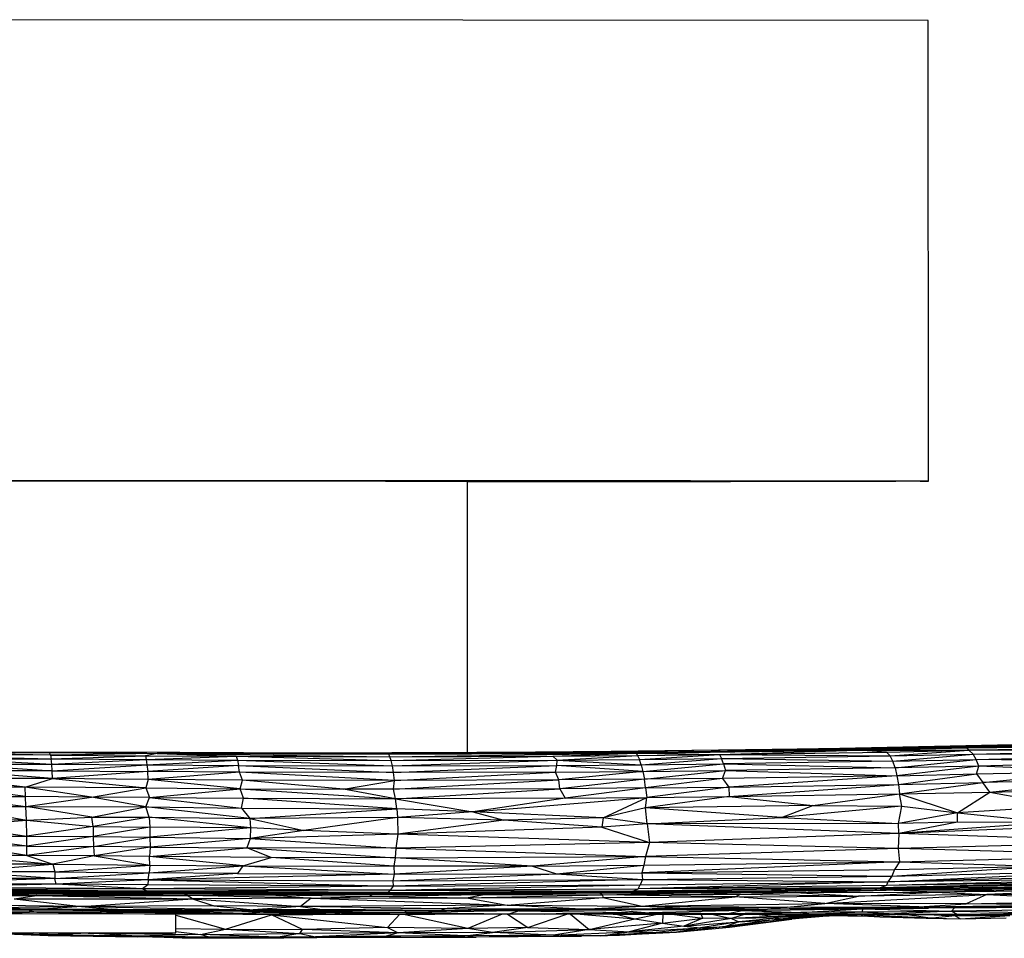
# Paper-space layout '_Frontal' of a CAD drawing. Header units: millimetres. Extents: x 71 to 679, y -2 to 78.
# Tile 7 of 10: x 386 to 471, y -1 to 78. Entities that reach past the tile are written whole.
import ezdxf

# ---------------------------------------------------------------- set-up
doc = ezdxf.new("R2010")
doc.units = ezdxf.units.MM

psp = doc.layouts.new('_Frontal')

# ---------------------------------------------------------------- linework, layer by layer
at = {"color": 7, "linetype": 'Continuous', "lineweight": 25}
for p, q in [((464.562, 78.221), (374.562, 78.278)), ((464.57, 38.221), (464.562, 78.221)), ((424.57, 14.65), (424.57, 38.213)), ((455.661, 14.971), (478.356, 15.488)), ((455.661, 14.971), (477.438, 15.389)), ((460.858, 14.997), (477.438, 15.389)), ((467.941, 15.069), (482.458, 15.459)), ((477.438, 15.389), (467.941, 15.069)), ((388.363, 14.446), (375.387, 14.688)), ((375.387, 14.688), (388.272, 14.653)), ((388.272, 14.653), (375.887, 14.759)), ((375.887, 14.759), (394.103, 14.684)), ((394.103, 14.684), (388.272, 14.653)), ((388.363, 14.446), (388.272, 14.653)), ((388.272, 14.653), (397.638, 14.586)), ((397.638, 14.586), (388.363, 14.446)), ((394.103, 14.684), (397.638, 14.586)), ((410.618, 14.593), (394.103, 14.684)), ((397.638, 14.586), (396.609, 14.386)), ((410.618, 14.593), (397.638, 14.586)), ((397.638, 14.586), (404.493, 14.337)), ((397.638, 14.586), (417.832, 14.302)), ((397.638, 14.586), (417.748, 14.511)), ((412.515, 14.601), (406.604, 14.615)), ((432.74, 14.684), (410.618, 14.593)), ((410.618, 14.593), (417.748, 14.511)), ((422.715, 14.592), (410.618, 14.593)), ((417.748, 14.511), (439.221, 14.616)), ((417.748, 14.511), (422.715, 14.592)), ((417.832, 14.302), (439.221, 14.616)), ((422.715, 14.592), (442.868, 14.727)), ((422.715, 14.592), (432.74, 14.684)), ((439.221, 14.616), (422.715, 14.592)), ((437.033, 14.744), (427.164, 14.661)), ((431.985, 14.349), (439.221, 14.616)), ((455.661, 14.971), (432.74, 14.684)), ((437.033, 14.744), (432.74, 14.684)), ((442.868, 14.727), (432.74, 14.684)), ((455.661, 14.971), (437.033, 14.744)), ((439.221, 14.616), (458.425, 14.877)), ((439.221, 14.616), (442.868, 14.727)), ((439.308, 14.408), (439.221, 14.616)), ((439.221, 14.616), (446.426, 14.485)), ((442.868, 14.727), (460.858, 14.997)), ((442.868, 14.727), (455.661, 14.971)), ((458.425, 14.877), (442.868, 14.727)), ((446.426, 14.485), (458.425, 14.877)), ((446.426, 14.485), (460.932, 14.704)), ((456.881, 15.012), (449.48, 14.895)), ((455.661, 14.971), (471.915, 15.345)), ((455.661, 14.971), (456.881, 15.012)), ((460.858, 14.997), (455.661, 14.971)), ((471.915, 15.345), (456.881, 15.012)), ((458.425, 14.877), (467.941, 15.069)), ((458.425, 14.877), (460.858, 14.997)), ((460.932, 14.704), (458.425, 14.877)), ((458.425, 14.877), (468.08, 14.858)), ((467.941, 15.069), (460.858, 14.997)), ((460.932, 14.704), (468.08, 14.858)), ((461.251, 14.369), (460.932, 14.704)), ((461.251, 14.369), (468.08, 14.858)), ((467.941, 15.069), (482.468, 15.245)), ((468.08, 14.858), (467.941, 15.069)), ((468.08, 14.858), (482.468, 15.245)), ((482.915, 14.911), (468.08, 14.858)), ((468.465, 14.524), (468.08, 14.858)), ((468.465, 14.524), (482.915, 14.911)), ((375.321, 14.481), (388.422, 14.107)), ((388.363, 14.446), (375.321, 14.481)), ((379.611, 14.135), (388.477, 13.644)), ((379.611, 14.135), (388.422, 14.107)), ((388.363, 14.446), (388.422, 14.107)), ((388.363, 14.446), (396.609, 14.386)), ((388.422, 14.107), (396.609, 14.386)), ((388.477, 13.644), (388.422, 14.107)), ((388.422, 14.107), (396.678, 14.046)), ((388.477, 13.644), (396.678, 14.046)), ((396.609, 14.386), (396.678, 14.046)), ((396.609, 14.386), (404.493, 14.337)), ((396.678, 14.046), (404.493, 14.337)), ((396.678, 14.046), (396.744, 13.581)), ((396.678, 14.046), (404.599, 13.996)), ((396.744, 13.581), (404.599, 13.996)), ((404.493, 14.337), (404.599, 13.996)), ((404.493, 14.337), (417.94, 13.959)), ((404.493, 14.337), (417.832, 14.302)), ((404.599, 13.996), (404.699, 13.532)), ((404.599, 13.996), (418.048, 13.494)), ((404.599, 13.996), (417.94, 13.959)), ((417.832, 14.302), (417.748, 14.511)), ((417.832, 14.302), (431.985, 14.349)), ((417.94, 13.959), (417.832, 14.302)), ((417.94, 13.959), (431.985, 14.349)), ((417.94, 13.959), (432.336, 14.01)), ((418.048, 13.494), (417.94, 13.959)), ((418.048, 13.494), (432.336, 14.01)), ((431.985, 14.349), (439.308, 14.408)), ((431.985, 14.349), (432.336, 14.01)), ((432.32, 13.547), (432.336, 14.01)), ((432.336, 14.01), (439.308, 14.408)), ((432.336, 14.01), (439.484, 14.066)), ((432.336, 14.01), (439.647, 13.6)), ((439.308, 14.408), (446.426, 14.485)), ((439.308, 14.408), (439.484, 14.066)), ((439.484, 14.066), (446.426, 14.485)), ((439.484, 14.066), (446.604, 14.144)), ((439.647, 13.6), (439.484, 14.066)), ((439.647, 13.6), (446.604, 14.144)), ((439.647, 13.6), (446.791, 13.679)), ((439.792, 13.021), (446.791, 13.679)), ((446.426, 14.485), (446.604, 14.144)), ((446.426, 14.485), (461.251, 14.369)), ((446.604, 14.144), (461.251, 14.369)), ((446.791, 13.679), (446.604, 14.144)), ((446.604, 14.144), (461.479, 13.905)), ((461.479, 13.905), (446.791, 13.679)), ((446.791, 13.679), (446.952, 13.102)), ((446.791, 13.679), (461.675, 13.327)), ((461.251, 14.369), (468.465, 14.524)), ((461.479, 13.905), (461.251, 14.369)), ((461.479, 13.905), (468.465, 14.524)), ((461.479, 13.905), (468.716, 14.061)), ((461.675, 13.327), (461.479, 13.905)), ((461.675, 13.327), (468.716, 14.061)), ((468.716, 14.061), (468.465, 14.524)), ((483.248, 14.451), (468.465, 14.524)), ((468.716, 14.061), (483.248, 14.451)), ((468.943, 13.486), (468.716, 14.061)), ((483.525, 13.878), (468.716, 14.061)), ((483.525, 13.878), (468.943, 13.486)), ((379.657, 13.671), (388.518, 13.07)), ((379.657, 13.671), (388.477, 13.644)), ((388.553, 12.398), (379.843, 13.097)), ((388.518, 13.07), (379.843, 13.097)), ((388.518, 13.07), (388.477, 13.644)), ((388.477, 13.644), (396.744, 13.581)), ((388.518, 13.07), (396.744, 13.581)), ((388.553, 12.398), (388.518, 13.07)), ((388.518, 13.07), (396.806, 13.004)), ((396.806, 13.004), (388.553, 12.398)), ((396.744, 13.581), (396.806, 13.004)), ((396.744, 13.581), (404.699, 13.532)), ((404.699, 13.532), (396.806, 13.004)), ((396.862, 12.329), (396.806, 13.004)), ((404.783, 12.956), (396.806, 13.004)), ((404.783, 12.956), (396.862, 12.329)), ((404.783, 12.956), (404.699, 13.532)), ((404.699, 13.532), (418.144, 12.915)), ((404.699, 13.532), (418.048, 13.494)), ((405.033, 12.273), (404.783, 12.956)), ((418.229, 12.239), (404.783, 12.956)), ((418.144, 12.915), (404.783, 12.956)), ((418.048, 13.494), (432.32, 13.547)), ((418.144, 12.915), (418.048, 13.494)), ((418.144, 12.915), (432.32, 13.547)), ((432.21, 12.963), (418.144, 12.915)), ((418.229, 12.239), (418.144, 12.915)), ((418.229, 12.239), (432.21, 12.963)), ((432.21, 12.963), (432.32, 13.547)), ((432.21, 12.963), (439.792, 13.021)), ((432.502, 12.282), (432.21, 12.963)), ((432.32, 13.547), (439.647, 13.6)), ((439.792, 13.021), (432.32, 13.547)), ((439.792, 13.021), (432.502, 12.282)), ((439.647, 13.6), (439.792, 13.021)), ((439.792, 13.021), (446.952, 13.102)), ((439.792, 13.021), (439.916, 12.344)), ((439.916, 12.344), (446.952, 13.102)), ((446.706, 12.419), (446.952, 13.102)), ((461.675, 13.327), (446.952, 13.102)), ((446.952, 13.102), (461.84, 12.652)), ((468.943, 13.486), (461.675, 13.327)), ((461.675, 13.327), (461.84, 12.652)), ((468.943, 13.486), (461.84, 12.652)), ((468.74, 12.799), (468.943, 13.486)), ((468.74, 12.799), (479.182, 13.061)), ((479.182, 13.061), (468.943, 13.486)), ((469.296, 12.05), (479.182, 13.061)), ((386.165, 11.65), (379.642, 12.423)), ((388.553, 12.398), (379.642, 12.423)), ((386.165, 11.65), (388.553, 12.398)), ((388.553, 12.398), (396.647, 11.603)), ((396.862, 12.329), (388.553, 12.398)), ((396.862, 12.329), (396.647, 11.603)), ((404.84, 11.521), (396.862, 12.329)), ((405.033, 12.273), (396.862, 12.329)), ((404.84, 11.521), (405.033, 12.273)), ((413.814, 11.485), (405.033, 12.273)), ((418.229, 12.239), (405.033, 12.273)), ((413.814, 11.485), (418.229, 12.239)), ((418.151, 11.479), (432.502, 12.282)), ((418.151, 11.479), (418.229, 12.239)), ((432.502, 12.282), (418.229, 12.239)), ((439.916, 12.344), (432.502, 12.282)), ((432.572, 11.522), (432.502, 12.282)), ((439.916, 12.344), (432.572, 11.522)), ((446.706, 12.419), (439.916, 12.344)), ((440.016, 11.585), (439.916, 12.344)), ((446.706, 12.419), (440.016, 11.585)), ((461.84, 12.652), (446.706, 12.419)), ((446.706, 12.419), (447.253, 11.667)), ((461.84, 12.652), (447.253, 11.667)), ((461.84, 12.652), (468.74, 12.799)), ((461.84, 12.652), (461.973, 11.894)), ((461.973, 11.894), (468.74, 12.799)), ((461.973, 11.894), (469.296, 12.05)), ((462.075, 11.088), (469.296, 12.05)), ((468.74, 12.799), (469.296, 12.05)), ((479.345, 12.304), (469.296, 12.05)), ((469.907, 11.213), (469.296, 12.05)), ((469.907, 11.213), (479.345, 12.304)), ((386.196, 10.833), (379.913, 11.669)), ((386.165, 11.65), (379.913, 11.669)), ((386.196, 10.833), (386.165, 11.65)), ((391.928, 10.796), (386.165, 11.65)), ((396.647, 11.603), (386.165, 11.65)), ((391.928, 10.796), (396.647, 11.603)), ((396.647, 11.603), (396.952, 10.754)), ((396.647, 11.603), (404.84, 11.521)), ((396.952, 10.754), (404.84, 11.521)), ((405.114, 10.695), (404.84, 11.521)), ((404.84, 11.521), (418.327, 10.647)), ((404.84, 11.521), (413.814, 11.485)), ((418.327, 10.647), (413.814, 11.485)), ((418.151, 11.479), (413.814, 11.485)), ((432.572, 11.522), (418.151, 11.479)), ((418.327, 10.647), (418.151, 11.479)), ((418.327, 10.647), (432.572, 11.522)), ((440.016, 11.585), (432.572, 11.522)), ((432.572, 11.522), (433.053, 10.702)), ((440.016, 11.585), (433.053, 10.702)), ((440.016, 11.585), (447.253, 11.667)), ((440.016, 11.585), (440.121, 10.765)), ((447.253, 11.667), (440.121, 10.765)), ((447.253, 11.667), (461.973, 11.894)), ((447.253, 11.667), (447.288, 10.845)), ((447.288, 10.845), (461.973, 11.894)), ((461.973, 11.894), (462.075, 11.088)), ((462.075, 11.088), (469.907, 11.213)), ((467.107, 9.436), (469.907, 11.213)), ((469.907, 11.213), (484.079, 11.583)), ((469.907, 11.213), (476.592, 10.018)), ((379.703, 10.85), (386.236, 9.972)), ((379.703, 10.85), (386.196, 10.833)), ((386.236, 9.972), (386.196, 10.833)), ((391.928, 10.796), (386.196, 10.833)), ((386.236, 9.972), (391.928, 10.796)), ((396.656, 9.94), (391.928, 10.796)), ((396.952, 10.754), (391.928, 10.796)), ((396.656, 9.94), (396.952, 10.754)), ((396.952, 10.754), (404.941, 9.823)), ((396.952, 10.754), (405.114, 10.695)), ((404.941, 9.823), (405.114, 10.695)), ((418.422, 9.769), (405.114, 10.695)), ((405.114, 10.695), (418.327, 10.647)), ((433.053, 10.702), (418.327, 10.647)), ((418.422, 9.769), (418.327, 10.647)), ((418.327, 10.647), (425.036, 9.525)), ((425.036, 9.525), (440.121, 10.765)), ((433.053, 10.702), (425.036, 9.525)), ((433.053, 10.702), (440.121, 10.765)), ((436.343, 8.986), (440.121, 10.765)), ((447.288, 10.845), (440.028, 9.869)), ((440.028, 9.869), (440.121, 10.765)), ((440.121, 10.765), (447.288, 10.845)), ((447.288, 10.845), (462.075, 11.088)), ((447.288, 10.845), (454.55, 10.058)), ((454.55, 10.058), (462.075, 11.088)), ((462.263, 10.004), (462.075, 11.088)), ((462.075, 11.088), (467.107, 9.436)), ((379.976, 9.991), (386.276, 8.779)), ((379.976, 9.991), (386.236, 9.972)), ((386.276, 8.779), (386.236, 9.972)), ((391.97, 9.053), (386.236, 9.972)), ((386.236, 9.972), (396.656, 9.94)), ((391.97, 9.053), (396.656, 9.94)), ((396.934, 9.038), (396.656, 9.94)), ((405.684, 8.942), (396.656, 9.94)), ((396.656, 9.94), (404.941, 9.823)), ((404.941, 9.823), (405.684, 8.942)), ((404.941, 9.823), (418.422, 9.769)), ((405.684, 8.942), (418.422, 9.769)), ((418.422, 9.769), (418.488, 9.009)), ((425.036, 9.525), (418.422, 9.769)), ((425.036, 9.525), (418.488, 9.009)), ((425.036, 9.525), (427.716, 8.803)), ((436.343, 8.986), (425.036, 9.525)), ((440.028, 9.869), (436.343, 8.986)), ((454.55, 10.058), (440.028, 9.869)), ((440.168, 8.483), (440.028, 9.869)), ((451.821, 9.02), (440.028, 9.869)), ((451.821, 9.02), (454.55, 10.058)), ((462.263, 10.004), (451.821, 9.02)), ((454.55, 10.058), (462.263, 10.004)), ((461.988, 8.504), (462.263, 10.004)), ((467.107, 9.436), (461.988, 8.504)), ((462.263, 10.004), (467.107, 9.436)), ((467.096, 8.61), (467.107, 9.436)), ((476.592, 10.018), (467.107, 9.436)), ((467.107, 9.436), (475.247, 8.588)), ((379.88, 9.117), (386.276, 8.779)), ((379.903, 8.312), (386.276, 8.779)), ((386.276, 8.779), (391.97, 9.053)), ((386.302, 7.403), (386.276, 8.779)), ((386.276, 8.779), (392.062, 8.246)), ((392.062, 8.246), (391.97, 9.053)), ((391.97, 9.053), (396.934, 9.038)), ((396.934, 9.038), (392.062, 8.246)), ((396.934, 9.038), (396.979, 8.187)), ((405.744, 8.136), (396.934, 9.038)), ((396.934, 9.038), (405.684, 8.942)), ((418.488, 9.009), (405.684, 8.942)), ((405.684, 8.942), (405.744, 8.136)), ((405.684, 8.942), (410.351, 7.895)), ((418.488, 9.009), (410.351, 7.895)), ((418.488, 9.009), (418.512, 7.57)), ((427.716, 8.803), (418.488, 9.009)), ((427.716, 8.803), (418.512, 7.57)), ((436.343, 8.986), (427.716, 8.803)), ((436.212, 8.172), (427.716, 8.803)), ((436.343, 8.986), (436.212, 8.172)), ((440.168, 8.483), (436.343, 8.986)), ((440.168, 8.483), (451.821, 9.02)), ((451.821, 9.02), (461.988, 8.504)), ((467.096, 8.61), (461.988, 8.504)), ((485.005, 8.631), (462.009, 7.621)), ((467.096, 8.61), (462.009, 7.621)), ((475.247, 8.588), (462.009, 7.621)), ((475.247, 8.588), (467.096, 8.61)), ((379.903, 8.312), (386.302, 7.403)), ((392.062, 8.246), (386.302, 7.403)), ((392.062, 8.246), (392.074, 7.363)), ((392.062, 8.246), (396.979, 8.187)), ((396.979, 8.187), (392.074, 7.363)), ((396.979, 8.187), (396.982, 7.314)), ((405.744, 8.136), (396.979, 8.187)), ((405.744, 8.136), (396.982, 7.314)), ((405.744, 8.136), (405.695, 7.191)), ((410.351, 7.895), (405.695, 7.191)), ((410.351, 7.895), (405.744, 8.136)), ((418.512, 7.57), (410.351, 7.895)), ((436.212, 8.172), (418.512, 7.57)), ((440.168, 8.483), (436.212, 8.172)), ((436.212, 8.172), (440.362, 6.839)), ((461.988, 8.504), (440.168, 8.483)), ((440.168, 8.483), (440.362, 6.839)), ((462.009, 7.621), (440.168, 8.483)), ((462.009, 7.621), (461.988, 8.504)), ((379.814, 7.405), (386.302, 7.403)), ((386.314, 6.543), (379.814, 7.405)), ((386.314, 6.543), (386.302, 7.403)), ((386.302, 7.403), (392.074, 7.363)), ((392.074, 7.363), (386.314, 6.543)), ((392.074, 7.363), (392.092, 6.502)), ((392.074, 7.363), (396.982, 7.314)), ((392.092, 6.502), (396.982, 7.314)), ((396.982, 7.314), (397.022, 6.457)), ((396.982, 7.314), (405.695, 7.191)), ((405.695, 7.191), (397.022, 6.457)), ((405.695, 7.191), (405.415, 6.397)), ((418.512, 7.57), (405.695, 7.191)), ((405.695, 7.191), (418.346, 6.355)), ((418.512, 7.57), (418.346, 6.355)), ((440.362, 6.839), (418.346, 6.355)), ((440.362, 6.839), (418.512, 7.57)), ((440.362, 6.839), (440.025, 5.635)), ((462.009, 7.621), (440.362, 6.839)), ((461.936, 6.335), (440.362, 6.839)), ((462.009, 7.621), (461.936, 6.335)), ((483.996, 6.887), (461.936, 6.335)), ((483.996, 6.887), (462.009, 7.621)), ((386.314, 6.543), (380.958, 6.561)), ((386.329, 5.723), (380.958, 6.561)), ((386.329, 5.723), (386.314, 6.543)), ((386.314, 6.543), (392.092, 6.502)), ((392.092, 6.502), (386.329, 5.723)), ((392.092, 6.502), (392.152, 5.681)), ((397.022, 6.457), (392.092, 6.502)), ((397.022, 6.457), (392.152, 5.681)), ((397.022, 6.457), (396.965, 5.647)), ((396.965, 5.647), (405.415, 6.397)), ((397.022, 6.457), (405.415, 6.397)), ((407.535, 5.563), (405.415, 6.397)), ((418.346, 6.355), (405.415, 6.397)), ((405.415, 6.397), (418.3, 5.535)), ((418.346, 6.355), (418.3, 5.535)), ((418.346, 6.355), (440.025, 5.635)), ((461.936, 6.335), (440.025, 5.635)), ((461.936, 6.335), (462.069, 5.18)), ((483.758, 5.733), (461.936, 6.335)), ((386.329, 5.723), (379.941, 5.758)), ((379.941, 5.758), (388.582, 4.965)), ((386.329, 5.723), (388.582, 4.965)), ((392.152, 5.681), (386.329, 5.723)), ((392.152, 5.681), (388.582, 4.965)), ((392.152, 5.681), (396.983, 4.884)), ((396.965, 5.647), (392.152, 5.681)), ((396.983, 4.884), (396.965, 5.647)), ((407.535, 5.563), (396.965, 5.647)), ((405.059, 4.826), (396.965, 5.647)), ((405.059, 4.826), (407.535, 5.563)), ((418.3, 5.535), (407.535, 5.563)), ((418.17, 4.784), (407.535, 5.563)), ((418.3, 5.535), (418.17, 4.784)), ((418.3, 5.535), (440.025, 5.635)), ((430.208, 4.808), (418.3, 5.535)), ((440.025, 5.635), (430.208, 4.808)), ((462.069, 5.18), (439.7, 4.216)), ((440.025, 5.635), (439.882, 4.884)), ((439.882, 4.884), (462.069, 5.18)), ((440.025, 5.635), (462.069, 5.18)), ((462.069, 5.18), (461.631, 4.514)), ((462.069, 5.18), (483.758, 5.733)), ((462.069, 5.18), (474.355, 4.801)), ((388.582, 4.965), (379.751, 4.986)), ((380.046, 4.316), (388.582, 4.965)), ((388.738, 4.296), (380.046, 4.316)), ((388.74, 3.718), (380.046, 4.316)), ((388.582, 4.965), (396.983, 4.884)), ((388.582, 4.965), (388.738, 4.296)), ((388.738, 4.296), (396.983, 4.884)), ((388.738, 4.296), (388.74, 3.718)), ((388.738, 4.296), (396.948, 4.211)), ((396.983, 4.884), (396.948, 4.211)), ((396.948, 4.211), (405.059, 4.826)), ((396.983, 4.884), (405.059, 4.826)), ((405.059, 4.826), (404.612, 4.152)), ((405.059, 4.826), (418.17, 4.784)), ((405.059, 4.826), (418.198, 4.095)), ((430.208, 4.808), (418.17, 4.784)), ((418.17, 4.784), (418.198, 4.095)), ((430.208, 4.808), (418.198, 4.095)), ((430.208, 4.808), (439.882, 4.884)), ((430.208, 4.808), (432.301, 4.145)), ((432.301, 4.145), (439.882, 4.884)), ((439.882, 4.884), (439.7, 4.216)), ((439.7, 4.216), (461.631, 4.514)), ((461.049, 3.45), (483.364, 4.478)), ((461.401, 3.922), (474.355, 4.801)), ((461.631, 4.514), (461.401, 3.922)), ((461.401, 3.922), (483.364, 4.478)), ((461.631, 4.514), (474.355, 4.801)), ((388.74, 3.718), (375.381, 3.736)), ((388.74, 3.718), (375.455, 3.287)), ((388.74, 3.718), (396.948, 4.211)), ((396.848, 3.608), (388.74, 3.718)), ((388.873, 3.249), (388.74, 3.718)), ((396.848, 3.608), (388.873, 3.249)), ((396.848, 3.608), (396.827, 3.174)), ((396.848, 3.608), (396.948, 4.211)), ((404.612, 4.152), (396.848, 3.608)), ((418.198, 4.095), (396.848, 3.608)), ((396.848, 3.608), (418.1, 3.06)), ((396.848, 3.608), (418.075, 3.527)), ((404.612, 4.152), (396.948, 4.211)), ((404.612, 4.152), (418.198, 4.095)), ((418.075, 3.527), (432.301, 4.145)), ((418.198, 4.095), (418.075, 3.527)), ((418.075, 3.527), (439.75, 3.633)), ((418.075, 3.527), (418.1, 3.06)), ((439.75, 3.633), (418.1, 3.06)), ((418.198, 4.095), (432.301, 4.145)), ((432.301, 4.145), (439.7, 4.216)), ((432.301, 4.145), (439.75, 3.633)), ((461.049, 3.45), (439.383, 2.821)), ((439.75, 3.633), (439.55, 3.165)), ((439.55, 3.165), (461.049, 3.45)), ((439.7, 4.216), (439.75, 3.633)), ((439.7, 4.216), (461.401, 3.922)), ((439.75, 3.633), (461.401, 3.922)), ((439.75, 3.633), (461.049, 3.45)), ((482.228, 3.457), (460.374, 2.909)), ((482.76, 3.669), (460.928, 3.125)), ((482.228, 3.457), (460.928, 3.125)), ((461.049, 3.45), (460.928, 3.125)), ((482.965, 4.01), (461.049, 3.45)), ((461.401, 3.922), (461.049, 3.45)), ((482.76, 3.669), (461.049, 3.45)), ((396.436, 2.574), (368.703, 2.577)), ((368.703, 2.577), (410.923, 2.479)), ((388.873, 3.249), (375.39, 2.946)), ((396.342, 2.838), (375.39, 2.946)), ((388.873, 3.249), (375.455, 3.287)), ((396.342, 2.838), (375.699, 2.746)), ((375.699, 2.746), (396.436, 2.574)), ((396.813, 2.629), (375.699, 2.746)), ((384.294, 2.665), (396.436, 2.574)), ((396.827, 3.174), (388.873, 3.249)), ((396.342, 2.838), (388.873, 3.249)), ((396.827, 3.174), (396.342, 2.838)), ((418.1, 3.06), (396.342, 2.838)), ((396.342, 2.838), (396.813, 2.629)), ((417.854, 2.727), (396.342, 2.838)), ((396.813, 2.629), (396.436, 2.574)), ((396.436, 2.574), (415.329, 2.459)), ((396.436, 2.574), (410.923, 2.479)), ((417.854, 2.727), (396.813, 2.629)), ((417.714, 2.523), (396.813, 2.629)), ((396.813, 2.629), (415.329, 2.459)), ((418.1, 3.06), (396.827, 3.174)), ((417.714, 2.523), (417.854, 2.727)), ((417.714, 2.523), (438.903, 2.615)), ((417.854, 2.727), (439.55, 3.165)), ((418.1, 3.06), (417.854, 2.727)), ((417.854, 2.727), (439.383, 2.821)), ((417.854, 2.727), (438.903, 2.615)), ((418.1, 3.06), (439.55, 3.165)), ((426.226, 2.472), (438.903, 2.615)), ((434.165, 2.503), (450.447, 2.63)), ((438.593, 2.555), (450.941, 2.69)), ((438.593, 2.555), (438.903, 2.615)), ((460.374, 2.909), (438.903, 2.615)), ((438.903, 2.615), (439.383, 2.821)), ((438.903, 2.615), (450.941, 2.69)), ((439.383, 2.821), (439.55, 3.165)), ((460.928, 3.125), (439.383, 2.821)), ((460.374, 2.909), (439.383, 2.821)), ((443.678, 2.484), (450.447, 2.63)), ((448.118, 2.659), (450.447, 2.63)), ((461.47, 2.872), (450.447, 2.63)), ((450.447, 2.63), (467.025, 2.845)), ((450.447, 2.63), (460.905, 2.707)), ((450.447, 2.63), (453.007, 2.506)), ((460.374, 2.909), (450.941, 2.69)), ((461.651, 2.885), (450.941, 2.69)), ((453.007, 2.506), (460.905, 2.707)), ((461.47, 2.872), (459.366, 2.843)), ((473.286, 3.141), (460.374, 2.909)), ((460.928, 3.125), (460.374, 2.909)), ((460.374, 2.909), (461.651, 2.885)), ((460.377, 2.862), (461.47, 2.872)), ((460.905, 2.707), (467.025, 2.845)), ((460.905, 2.707), (471.12, 2.756)), ((465.132, 2.542), (460.905, 2.707)), ((461.47, 2.872), (478.881, 3.129)), ((462.865, 2.912), (461.47, 2.872)), ((461.636, 2.884), (461.47, 2.872)), ((461.47, 2.872), (467.025, 2.845)), ((473.286, 3.141), (461.651, 2.885)), ((465.132, 2.542), (471.12, 2.756)), ((478.233, 2.678), (465.132, 2.542)), ((467.025, 2.845), (478.881, 3.129)), ((467.025, 2.845), (475.346, 2.924)), ((467.025, 2.845), (471.12, 2.756)), ((478.233, 2.678), (469.628, 2.343)), ((471.12, 2.756), (475.346, 2.924)), ((478.233, 2.678), (471.12, 2.756)), ((375.837, 2.421), (387.196, 2.26)), ((376.006, 2.252), (387.196, 2.26)), ((382.78, 2.431), (410.923, 2.479)), ((382.78, 2.431), (399.926, 2.395)), ((382.78, 2.431), (393.958, 2.353)), ((387.196, 2.26), (382.78, 2.431)), ((385.229, 1.968), (387.196, 2.26)), ((385.229, 1.968), (400.701, 1.972)), ((385.229, 1.968), (391.068, 1.286)), ((387.196, 2.26), (393.958, 2.353)), ((387.196, 2.26), (400.22, 2.251)), ((387.196, 2.26), (400.701, 1.972)), ((391.068, 1.286), (400.701, 1.972)), ((393.958, 2.353), (399.926, 2.395)), ((393.958, 2.353), (400.22, 2.251)), ((410.923, 2.479), (399.926, 2.395)), ((399.926, 2.395), (420.406, 2.428)), ((399.926, 2.395), (416.347, 2.372)), ((400.22, 2.251), (399.926, 2.395)), ((399.926, 2.395), (407.576, 2.321)), ((400.22, 2.251), (407.576, 2.321)), ((411.007, 2.023), (400.22, 2.251)), ((400.701, 1.972), (400.22, 2.251)), ((411.007, 2.023), (400.701, 1.972)), ((400.701, 1.972), (410.075, 1.297)), ((400.701, 1.972), (402.551, 1.355)), ((407.576, 2.321), (416.347, 2.372)), ((407.576, 2.321), (416.098, 2.182)), ((407.576, 2.321), (411.007, 2.023)), ((411.007, 2.023), (410.075, 1.297)), ((415.329, 2.459), (410.923, 2.479)), ((410.923, 2.479), (420.406, 2.428)), ((411.007, 2.023), (416.098, 2.182)), ((411.007, 2.023), (424.473, 2.058)), ((411.007, 2.023), (428.02, 1.404)), ((415.329, 2.459), (417.714, 2.523)), ((415.329, 2.459), (426.226, 2.472)), ((416.347, 2.372), (416.098, 2.182)), ((416.098, 2.182), (426.003, 2.346)), ((416.098, 2.182), (424.473, 2.058)), ((416.347, 2.372), (420.406, 2.428)), ((416.347, 2.372), (426.003, 2.346)), ((426.226, 2.472), (417.714, 2.523)), ((420.406, 2.428), (434.165, 2.503)), ((420.406, 2.428), (435.957, 2.474)), ((423.721, 2.469), (420.406, 2.428)), ((426.003, 2.346), (420.406, 2.428)), ((424.473, 2.058), (426.003, 2.346)), ((424.473, 2.058), (436.288, 2.304)), ((424.473, 2.058), (436.32, 2.091)), ((424.473, 2.058), (428.02, 1.404)), ((426.003, 2.346), (435.957, 2.474)), ((426.003, 2.346), (436.288, 2.304)), ((426.226, 2.472), (438.593, 2.555)), ((428.02, 1.404), (436.32, 2.091)), ((432.747, 2.516), (434.165, 2.503)), ((437.595, 2.548), (434.165, 2.503)), ((436.344, 2.54), (434.165, 2.503)), ((434.165, 2.503), (435.957, 2.474)), ((434.165, 2.503), (443.678, 2.484)), ((435.957, 2.474), (443.678, 2.484)), ((436.288, 2.304), (435.957, 2.474)), ((436.288, 2.304), (443.678, 2.484)), ((436.288, 2.304), (448.246, 2.366)), ((447.797, 2.145), (436.288, 2.304)), ((436.288, 2.304), (436.32, 2.091)), ((436.32, 2.091), (447.797, 2.145)), ((436.32, 2.091), (439.731, 1.313)), ((439.731, 1.313), (447.797, 2.145)), ((453.007, 2.506), (443.678, 2.484)), ((448.246, 2.366), (443.678, 2.484)), ((447.797, 2.145), (448.246, 2.366)), ((447.797, 2.145), (458.495, 2.204)), ((455.575, 1.565), (447.797, 2.145)), ((448.246, 2.366), (453.007, 2.506)), ((448.246, 2.366), (458.495, 2.204)), ((453.007, 2.506), (465.132, 2.542)), ((453.007, 2.506), (458.495, 2.204)), ((455.575, 1.565), (469.628, 2.343)), ((455.575, 1.565), (458.495, 2.204)), ((458.495, 2.204), (465.132, 2.542)), ((469.628, 2.343), (458.495, 2.204)), ((465.132, 2.542), (469.628, 2.343)), ((469.628, 2.343), (467.845, 1.528)), ((467.845, 1.528), (479.827, 1.798)), ((469.628, 2.343), (483.191, 2.478)), ((469.628, 2.343), (479.827, 1.798)), ((391.068, 1.286), (373.45, 1.493)), ((391.167, 0.937), (381.957, 0.971)), ((391.068, 1.286), (382.035, 1.144)), ((387.747, 1.054), (382.035, 1.144)), ((387.747, 1.054), (382.52, 0.994)), ((391.167, 0.937), (382.52, 0.994)), ((386.532, 0.955), (387.177, 0.802)), ((398.168, 0.873), (387.177, 0.802)), ((391.068, 1.286), (387.747, 1.054)), ((387.747, 1.054), (393.646, 1.068)), ((395.895, 0.953), (387.747, 1.054)), ((387.747, 1.054), (391.167, 0.937)), ((402.551, 1.355), (391.068, 1.286)), ((391.068, 1.286), (405.963, 1.016)), ((391.068, 1.286), (393.646, 1.068)), ((395.895, 0.953), (391.167, 0.937)), ((401.679, 0.926), (391.167, 0.937)), ((393.646, 1.068), (405.963, 1.016)), ((395.895, 0.953), (393.646, 1.068)), ((398.168, 0.873), (394.911, 0.933)), ((405.963, 1.016), (395.895, 0.953)), ((405.74, 0.908), (395.895, 0.953)), ((398.168, 0.873), (399.208, 0.929)), ((406.86, 0.795), (398.168, 0.873)), ((405.245, 0.654), (398.168, 0.873)), ((399.264, 0.735), (398.168, 0.873)), ((410.075, 1.297), (402.551, 1.355)), ((402.551, 1.355), (405.963, 1.016)), ((404.99, 0.911), (406.86, 0.795)), ((405.963, 1.016), (405.74, 0.908)), ((405.74, 0.908), (414.738, 0.927)), ((413.343, 0.923), (405.74, 0.908)), ((410.075, 1.297), (405.963, 1.016)), ((412.191, 1.02), (405.963, 1.016)), ((405.963, 1.016), (414.738, 0.927)), ((408.413, 0.913), (406.86, 0.795)), ((428.02, 1.404), (410.075, 1.297)), ((422.288, 1.097), (410.075, 1.297)), ((410.075, 1.297), (412.191, 1.02)), ((411.665, 0.92), (412.896, 0.807)), ((422.288, 1.097), (412.191, 1.02)), ((412.191, 1.02), (422.731, 0.933)), ((412.191, 1.02), (414.738, 0.927)), ((416.278, 0.928), (412.896, 0.807)), ((413.343, 0.923), (414.738, 0.927)), ((422.731, 0.933), (414.738, 0.927)), ((419.126, 0.93), (419.206, 0.789)), ((429.056, 0.929), (419.206, 0.789)), ((428.02, 1.404), (422.288, 1.097)), ((434.446, 1.067), (422.288, 1.097)), ((426.964, 0.978), (422.288, 1.097)), ((422.288, 1.097), (422.731, 0.933)), ((426.964, 0.978), (422.731, 0.933)), ((425.574, 0.963), (429.056, 0.929)), ((426.197, 0.97), (429.401, 0.958)), ((426.964, 0.978), (434.446, 1.067)), ((437.35, 0.997), (426.964, 0.978)), ((429.401, 0.958), (426.964, 0.978)), ((428.02, 1.404), (439.731, 1.313)), ((434.446, 1.067), (428.02, 1.404)), ((429.056, 0.929), (428.23, 0.661)), ((428.986, 0.96), (429.056, 0.929)), ((433.377, 0.978), (429.056, 0.929)), ((429.056, 0.929), (440.32, 0.755)), ((429.401, 0.958), (437.35, 0.997)), ((434.446, 1.067), (439.731, 1.313)), ((434.446, 1.067), (443.648, 1.148)), ((444.935, 1.078), (434.446, 1.067)), ((434.446, 1.067), (437.35, 0.997)), ((437.236, 0.996), (440.32, 0.755)), ((444.935, 1.078), (437.35, 0.997)), ((448.371, 1.065), (437.35, 0.997)), ((448.418, 0.94), (438.766, 1.006)), ((439.731, 1.313), (455.575, 1.565)), ((439.731, 1.313), (452.298, 1.232)), ((439.731, 1.313), (443.648, 1.148)), ((448.418, 0.94), (440.32, 0.755)), ((443.648, 1.148), (452.298, 1.232)), ((444.935, 1.078), (443.648, 1.148)), ((452.298, 1.232), (444.935, 1.078)), ((444.935, 1.078), (450.598, 1.057)), ((447.055, 0.672), (448.418, 0.94)), ((448.418, 0.94), (447.78, 1.061)), ((448.418, 0.94), (458.838, 1.095)), ((449.742, 1.06), (448.418, 0.94)), ((448.418, 0.94), (453.501, 0.765)), ((463.738, 1.267), (450.598, 1.057)), ((452.298, 1.232), (450.598, 1.057)), ((457.891, 1.102), (450.598, 1.057)), ((452.298, 1.232), (455.575, 1.565)), ((452.298, 1.232), (463.738, 1.267)), ((453.501, 0.765), (458.838, 1.095)), ((467.845, 1.528), (455.575, 1.565)), ((463.738, 1.267), (455.575, 1.565)), ((457.891, 1.102), (463.738, 1.267)), ((464.181, 1.164), (457.891, 1.102)), ((457.891, 1.102), (464.574, 1.157)), ((458.783, 1.11), (458.838, 1.095)), ((458.838, 1.095), (458.818, 0.84)), ((458.818, 0.84), (466.569, 0.898)), ((459.057, 1.112), (458.838, 1.095)), ((458.838, 1.095), (466.569, 0.898)), ((466.569, 0.898), (461.627, 0.659)), ((463.738, 1.267), (467.845, 1.528)), ((463.738, 1.267), (476.333, 1.432)), ((463.738, 1.267), (475.782, 1.3)), ((470.441, 1.192), (463.738, 1.267)), ((463.738, 1.267), (464.181, 1.164)), ((470.441, 1.192), (464.181, 1.164)), ((464.181, 1.164), (464.574, 1.157)), ((470.441, 1.192), (464.574, 1.157)), ((466.847, 1.171), (466.569, 0.898)), ((473.58, 1), (466.569, 0.898)), ((466.569, 0.898), (474.787, 0.755)), ((466.569, 0.898), (467.064, 0.632)), ((476.333, 1.432), (467.845, 1.528)), ((475.782, 1.3), (470.441, 1.192)), ((482.34, 1.284), (470.441, 1.192)), ((387.177, 0.802), (377.129, 0.82)), ((387.177, 0.802), (384.648, 0.7)), ((384.648, 0.7), (396.527, 0.671)), ((399.264, 0.735), (387.177, 0.802)), ((387.177, 0.802), (396.527, 0.671)), ((396.527, 0.671), (399.264, 0.735)), ((396.527, 0.671), (405.245, 0.654)), ((399.249, -1), (399.249, 0.665)), ((399.249, 0.554), (403.569, -0.68)), ((405.245, 0.654), (399.264, 0.735)), ((407.559, 0.569), (400.07, 0.664)), ((403.569, -0.68), (407.559, 0.569)), ((406.86, 0.795), (405.245, 0.654)), ((405.245, 0.654), (413.621, 0.667)), ((411.148, 0.641), (405.245, 0.654)), ((407.559, 0.569), (406.203, 0.652)), ((406.86, 0.795), (412.896, 0.807)), ((406.86, 0.795), (413.621, 0.667)), ((407.559, 0.569), (407.761, 0.648)), ((407.559, 0.569), (414.714, 0.642)), ((407.559, 0.569), (417.629, -0.537)), ((410.229, -0.689), (407.559, 0.569)), ((411.148, 0.641), (413.621, 0.667)), ((411.148, 0.641), (421.726, 0.644)), ((412.896, 0.807), (419.206, 0.789)), ((412.896, 0.807), (413.621, 0.667)), ((419.206, 0.789), (413.621, 0.667)), ((413.621, 0.667), (422.126, 0.67)), ((413.621, 0.667), (421.726, 0.644)), ((417.629, -0.537), (418.69, 0.643)), ((424.602, -0.627), (418.906, 0.643)), ((419.206, 0.789), (428.23, 0.661)), ((419.206, 0.789), (422.126, 0.67)), ((422.126, 0.67), (421.726, 0.644)), ((428.23, 0.661), (421.726, 0.644)), ((431.247, 0.641), (421.726, 0.644)), ((422.126, 0.67), (428.23, 0.661)), ((427.585, 0.642), (424.602, -0.627)), ((428.023, 0.642), (429.793, -0.523)), ((428.23, 0.661), (440.32, 0.755)), ((428.23, 0.661), (431.247, 0.641)), ((437.208, 0.622), (428.23, 0.661)), ((429.793, -0.523), (433.198, 0.635)), ((437.208, 0.622), (431.247, 0.641)), ((433.509, 0.634), (435.134, -0.703)), ((434.344, 0.631), (439.081, 0.232)), ((435.134, -0.703), (439.081, 0.232)), ((440.32, 0.755), (437.208, 0.622)), ((447.055, 0.672), (437.208, 0.622)), ((437.208, 0.622), (444.875, 0.635)), ((437.457, 0.623), (439.081, 0.232)), ((439.081, 0.232), (441.034, 0.628)), ((439.081, 0.232), (441.491, -0.154)), ((447.055, 0.672), (440.32, 0.755)), ((441.528, 0.629), (441.491, -0.154)), ((441.491, -0.154), (444.993, 0.287)), ((442.308, 0.631), (444.993, 0.287)), ((444.993, 0.287), (443.351, -0.423)), ((447.488, 0.257), (443.351, -0.423)), ((444.993, 0.287), (444.847, 0.635)), ((444.875, 0.635), (447.055, 0.672)), ((444.875, 0.635), (449.33, 0.619)), ((447.488, 0.257), (444.993, 0.287)), ((445.767, 0.632), (447.488, 0.257)), ((446.965, -0.44), (452.336, 0.175)), ((451.183, 0.142), (446.965, -0.44)), ((453.501, 0.765), (447.055, 0.672)), ((454.37, 0.633), (447.055, 0.672)), ((449.33, 0.619), (447.055, 0.672)), ((447.307, -0.494), (452.702, 0.205)), ((447.307, -0.494), (452.336, 0.175)), ((448.675, 0.621), (447.488, 0.257)), ((451.127, 0.423), (447.488, 0.257)), ((451.69, 0.313), (447.488, 0.257)), ((447.488, 0.257), (448.112, -0.028)), ((451.69, 0.313), (448.112, -0.028)), ((448.112, -0.028), (451.183, 0.142)), ((449.33, 0.619), (454.37, 0.633)), ((451.127, 0.423), (449.395, 0.619)), ((450.645, 0.623), (454.217, 0.509)), ((454.217, 0.509), (451.127, 0.423)), ((451.127, 0.423), (455.47, 0.492)), ((451.127, 0.423), (451.69, 0.313)), ((455.939, 0.485), (451.183, 0.142)), ((451.69, 0.313), (451.183, 0.142)), ((451.183, 0.142), (452.336, 0.175)), ((451.69, 0.313), (455.946, 0.485)), ((456.09, 0.483), (452.336, 0.175)), ((452.611, 0.628), (454.217, 0.509)), ((458.818, 0.84), (453.501, 0.765)), ((454.37, 0.633), (453.501, 0.765)), ((453.71, 0.631), (456.128, 0.535)), ((454.217, 0.509), (456.128, 0.535)), ((459.248, 0.438), (454.217, 0.509)), ((454.37, 0.633), (458.818, 0.84)), ((461.627, 0.659), (454.37, 0.633)), ((454.37, 0.633), (461.865, 0.6)), ((454.983, 0.63), (456.128, 0.535)), ((460.353, 0.404), (456.128, 0.535)), ((456.457, 0.624), (460.353, 0.404)), ((458.744, 0.614), (460.353, 0.404)), ((458.818, 0.84), (461.627, 0.659)), ((459.05, 0.612), (464.932, 0.289)), ((464.932, 0.289), (460.353, 0.404)), ((460.353, 0.404), (464.372, 0.27)), ((461.627, 0.659), (467.064, 0.632)), ((461.627, 0.659), (461.865, 0.6)), ((461.865, 0.6), (467.064, 0.632)), ((461.865, 0.6), (469.163, 0.615)), ((462.722, 0.602), (464.932, 0.289)), ((464.932, 0.289), (464.372, 0.27)), ((464.372, 0.27), (467.345, 0.234)), ((464.448, 0.605), (466.907, 0.499)), ((466.907, 0.499), (464.932, 0.289)), ((464.932, 0.289), (467.345, 0.234)), ((467.973, 0.612), (466.907, 0.499)), ((467.076, 0.61), (466.907, 0.499)), ((466.907, 0.499), (471.642, 0.505)), ((466.907, 0.499), (467.345, 0.234)), ((467.064, 0.632), (474.787, 0.755)), ((467.064, 0.632), (474.151, 0.644)), ((467.064, 0.632), (469.163, 0.615)), ((467.345, 0.234), (471.642, 0.505)), ((467.345, 0.234), (471.324, 0.3)), ((469.163, 0.615), (474.151, 0.644)), ((469.163, 0.615), (481.184, 0.613)), ((399.249, -0.626), (403.569, -0.68)), ((401.393, -1.121), (403.569, -0.68)), ((403.569, -0.68), (410.229, -0.689)), ((403.569, -0.68), (410.023, -1.061)), ((410.023, -1.061), (410.229, -0.689)), ((417.629, -0.537), (410.229, -0.689)), ((418.55, -0.995), (410.229, -0.689)), ((424.602, -0.627), (417.629, -0.537)), ((417.629, -0.537), (418.55, -0.995)), ((424.602, -0.627), (418.55, -0.995)), ((429.793, -0.523), (424.602, -0.627)), ((426.74, -0.958), (424.602, -0.627)), ((429.793, -0.523), (426.74, -0.958)), ((426.74, -0.958), (435.134, -0.703)), ((429.793, -0.523), (435.134, -0.703)), ((435.134, -0.703), (432.019, -1.196)), ((441.491, -0.154), (435.134, -0.703)), ((435.134, -0.703), (438.6, -0.894)), ((441.491, -0.154), (438.6, -0.894)), ((443.351, -0.423), (438.6, -0.894)), ((438.6, -0.894), (444.792, -0.564)), ((444.792, -0.564), (440.944, -0.96)), ((441.491, -0.154), (443.351, -0.423)), ((446.965, -0.44), (442.71, -0.936)), ((442.71, -0.936), (447.307, -0.494)), ((444.792, -0.564), (442.71, -0.936)), ((443.351, -0.423), (448.112, -0.028)), ((443.351, -0.423), (444.792, -0.564)), ((448.112, -0.028), (444.792, -0.564)), ((444.792, -0.564), (446.965, -0.44)), ((448.112, -0.028), (446.965, -0.44)), ((446.965, -0.44), (447.307, -0.494)), ((349.249, -1), (399.249, -1)), ((382.201, -1), (388.167, -1.219)), ((383.265, -1), (388.167, -1.219)), ((383.74, -1), (388.402, -1.152)), ((388.402, -1.152), (386.862, -1)), ((388.167, -1.219), (388.402, -1.152)), ((395.901, -1.283), (388.167, -1.219)), ((388.167, -1.219), (395.958, -1.349)), ((391.652, -1.009), (388.402, -1.152)), ((395.901, -1.283), (388.402, -1.152)), ((391.323, -1), (391.652, -1.009)), ((391.633, -1), (391.652, -1.009)), ((391.761, -1), (391.652, -1.009)), ((391.652, -1.009), (401.393, -1.121)), ((395.901, -1.283), (391.652, -1.009)), ((401.393, -1.121), (395.901, -1.283)), ((402.135, -1.376), (395.901, -1.283)), ((395.901, -1.283), (399.801, -1.42)), ((395.958, -1.349), (395.901, -1.283)), ((399.801, -1.42), (395.958, -1.349)), ((399.249, -0.878), (401.393, -1.121)), ((402.135, -1.376), (399.801, -1.42)), ((399.801, -1.42), (405.797, -1.464)), ((401.393, -1.121), (410.023, -1.061)), ((408.128, -1.379), (401.393, -1.121)), ((402.135, -1.376), (401.393, -1.121)), ((408.128, -1.379), (402.135, -1.376)), ((405.797, -1.464), (402.135, -1.376)), ((408.128, -1.379), (405.797, -1.464)), ((405.797, -1.464), (411.501, -1.391)), ((410.023, -1.061), (408.128, -1.379)), ((411.37, -1.328), (408.128, -1.379)), ((408.128, -1.379), (411.501, -1.391)), ((418.55, -0.995), (410.023, -1.061)), ((410.023, -1.061), (411.37, -1.328)), ((418.55, -0.995), (411.37, -1.328)), ((417.498, -1.27), (411.37, -1.328)), ((411.37, -1.328), (419.421, -1.358)), ((411.37, -1.328), (411.501, -1.391)), ((411.501, -1.391), (419.421, -1.358)), ((418.55, -0.995), (417.498, -1.27)), ((424.331, -1.253), (417.498, -1.27)), ((417.498, -1.27), (419.421, -1.358)), ((426.74, -0.958), (418.55, -0.995)), ((424.331, -1.253), (418.55, -0.995)), ((419.421, -1.358), (424.331, -1.253)), ((419.421, -1.358), (425.305, -1.352)), ((424.331, -1.253), (426.74, -0.958)), ((432.019, -1.196), (424.331, -1.253)), ((425.305, -1.352), (424.331, -1.253)), ((432.019, -1.196), (425.305, -1.352)), ((432.634, -1.312), (425.305, -1.352)), ((432.019, -1.196), (426.74, -0.958)), ((432.019, -1.196), (438.6, -0.894)), ((436.119, -1.241), (432.019, -1.196)), ((432.019, -1.196), (432.634, -1.312)), ((436.119, -1.241), (432.634, -1.312)), ((432.634, -1.312), (434.473, -1.277)), ((437.751, -1.217), (434.473, -1.277)), ((436.119, -1.241), (434.473, -1.277)), ((436.119, -1.241), (438.6, -0.894)), ((436.119, -1.241), (442.71, -0.936)), ((440.944, -0.96), (436.119, -1.241)), ((437.751, -1.217), (436.119, -1.241)), ((442.71, -0.936), (437.751, -1.217)), ((438.6, -0.894), (440.944, -0.96)), ((440.944, -0.96), (442.71, -0.936))]:
    psp.add_line(p, q, dxfattribs=at)
at = {"color": 7, "linetype": 'Continuous', "lineweight": 25, "flags": 128}
psp.add_lwpolyline([(380.221, 38.279), (385.85, 38.279), (391.434, 38.28), (396.952, 38.28), (402.381, 38.279), (407.701, 38.279), (412.89, 38.278), (417.928, 38.277), (422.794, 38.276), (427.47, 38.274), (431.938, 38.272), (436.179, 38.27), (440.177, 38.267), (443.916, 38.264), (447.381, 38.261), (450.559, 38.258), (453.437, 38.254), (456.004, 38.251), (458.25, 38.247), (460.165, 38.243), (461.742, 38.239), (462.976, 38.234), (463.86, 38.23), (464.392, 38.225), (464.57, 38.221), (464.392, 38.216), (463.86, 38.211), (462.976, 38.206), (461.742, 38.201), (460.165, 38.196), (458.25, 38.192), (456.004, 38.187), (453.437, 38.182), (450.559, 38.178), (447.381, 38.173), (443.916, 38.169), (440.177, 38.164), (436.179, 38.16), (431.938, 38.156), (427.47, 38.152), (424.57, 38.15)], dxfattribs=at)
at = {"color": 7, "linetype": 'Continuous', "lineweight": 25}
psp.add_open_spline([(374.57, 38.244), (376.527, 38.245), (380.257, 38.245), (385.65, 38.246), (390.874, 38.245), (396.221, 38.245), (401.431, 38.243), (406.376, 38.241), (410.938, 38.239), (415.208, 38.235), (418.96, 38.231), (421.98, 38.226), (423.824, 38.22), (424.623, 38.216), (424.495, 38.213), (424.465, 38.213)], degree=3, knots=[0, 0, 0, 0, 0.074771, 0.142489, 0.208795, 0.28194, 0.362581, 0.435865, 0.514842, 0.599523, 0.689721, 0.785002, 0.884659, 0.97285, 1, 1, 1, 1], dxfattribs=at)

doc.saveas('drawing.dxf')
